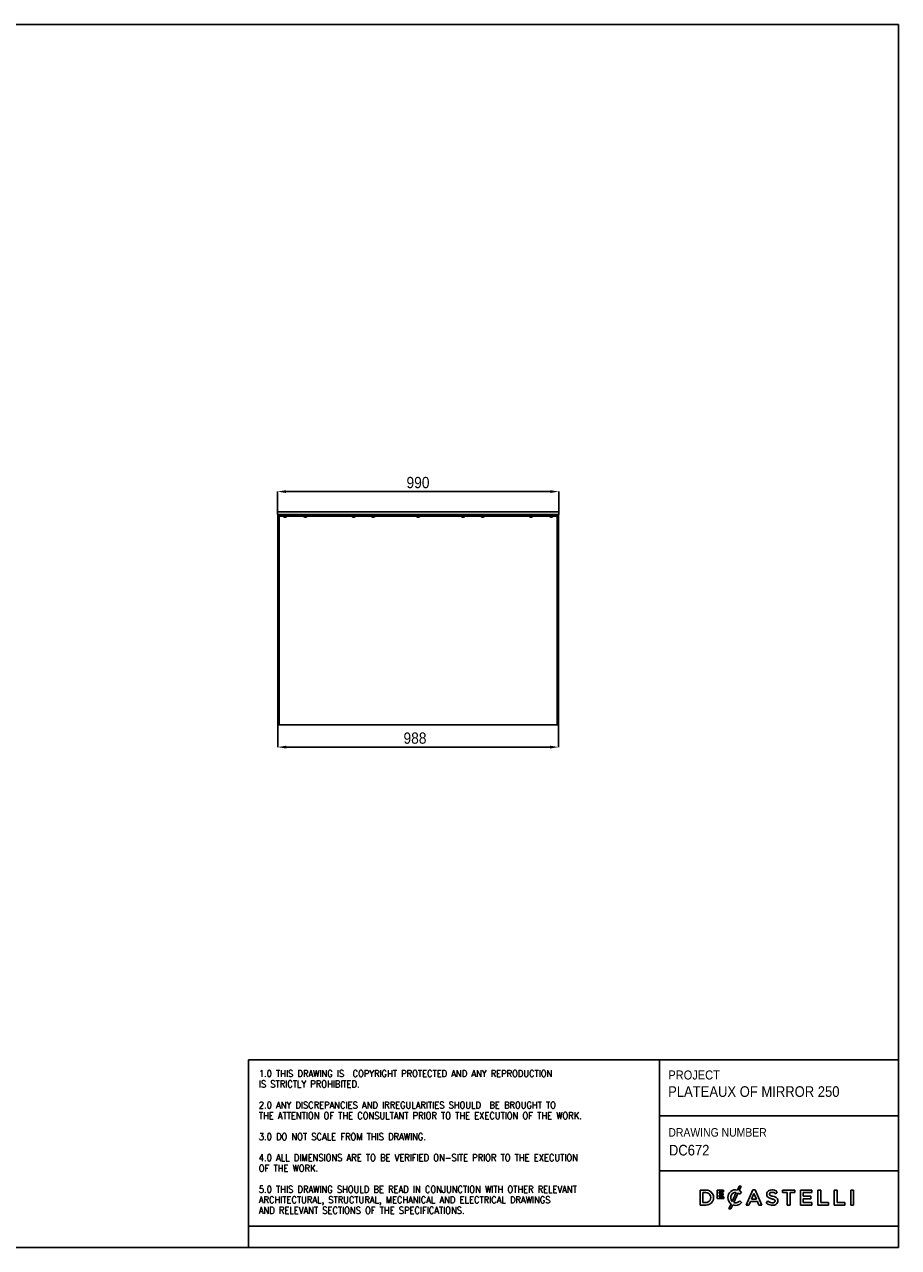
# Model space of a CAD drawing. Header units: millimetres. Extents: x 7474 to 13624, y 171 to 4476.
# Tile 4 of 4: x 10549 to 13624, y 171 to 4476. Entities that reach past the tile are written whole.
import ezdxf

# ---------------------------------------------------------------- set-up
doc = ezdxf.new("R2010")
doc.units = ezdxf.units.MM
doc.header["$LTSCALE"] = 15
doc.header["$PDSIZE"] = -1
doc.linetypes.add('SLD-Solido', pattern=[0])
for name, color, linetype in [('NOTE', 3, 'SLD-Solido'), ('QUOTE', 1, 'SLD-Solido'), ('SCHIZZI', 9, 'Continuous')]:
    doc.layers.add(name, color=color, linetype=linetype)
doc.styles.add('SLDTEXTSTYLE0', font='GOTHIC.TTF', dxfattribs={"width": 0.913})
doc.styles.add('SLDTEXTSTYLE1', font='romans__.ttf', dxfattribs={"width": 0.893})
doc.dimstyles.new('SLDDIMSTYLE0', dxfattribs={"dimtxt": 39.6875, "dimasz": 30, "dimexe": 0, "dimexo": 0.0625, "dimgap": 9.921875, "dimtad": 1, "dimdec": 1, "dimrnd": 1e-09, "dimzin": 12, "dimdsep": 46, "dimtxsty": 'SLDTEXTSTYLE0', "dimsah": 1, "dimcen": 0.09, "dimadec": 0, "dimazin": 3, "dimtfac": 1, "dimtdec": 1, "dimtofl": 0, "dimtmove": 0, "dimatfit": 3, "dimfxl": 1, "dimfrac": 2, "dimtolj": 1, "dimtzin": 12, "dimarcsym": 0})

# ---------------------------------------------------------------- blocks, each defined once
blk = doc.blocks.new('_D_13')
at = {"layer": 'Defpoints', "color": 0, "transparency": 16777216}
for p in [(12428.6, 2832), (11438.6, 2760.9), (12428.6, 2760.9)]:
    blk.add_point(p, dxfattribs=at)
at = {"layer": 'QUOTE', "color": 0, "lineweight": -2, "transparency": 16777216}
for p, q in [((11438.6, 2760.9), (11438.6, 2832)), ((11468.6, 2832), (12398.6, 2832)), ((12428.6, 2760.9), (12428.6, 2832))]:
    blk.add_line(p, q, dxfattribs=at)
at = {"layer": 'QUOTE', "color": 0, "transparency": 16777216}
for points in [[(11468.6, 2837), (11468.6, 2827), (11438.6, 2832)], [(12398.6, 2837), (12398.6, 2827), (12428.6, 2832)]]:
    blk.add_solid(points, dxfattribs=at)
at = {"layer": 'QUOTE', "color": 0, "transparency": 16777216, "insert": (11933, 2883.6), "char_height": 39.69, "attachment_point": 2, "style": 'SLDTEXTSTYLE0'}
blk.add_mtext('\\A1;990', dxfattribs=at)
blk = doc.blocks.new('_D_14')
at = {"layer": 'Defpoints', "color": 0, "transparency": 16777216}
for p in [(11439.6, 2010.9), (12427.6, 2010.9), (12427.6, 1932.5)]:
    blk.add_point(p, dxfattribs=at)
at = {"layer": 'QUOTE', "color": 0, "lineweight": -2, "transparency": 16777216}
for p, q in [((11439.6, 2010.8), (11439.6, 1932.5)), ((12427.6, 2010.8), (12427.6, 1932.5)), ((11469.6, 1932.5), (12397.6, 1932.5))]:
    blk.add_line(p, q, dxfattribs=at)
at = {"layer": 'QUOTE', "color": 0, "transparency": 16777216}
for points in [[(11469.6, 1937.5), (11469.6, 1927.5), (11439.6, 1932.5)], [(12397.6, 1937.5), (12397.6, 1927.5), (12427.6, 1932.5)]]:
    blk.add_solid(points, dxfattribs=at)
at = {"layer": 'QUOTE', "color": 0, "transparency": 16777216, "insert": (11922.4, 1984.1), "char_height": 39.69, "attachment_point": 2, "style": 'SLDTEXTSTYLE0'}
blk.add_mtext('\\A1;988', dxfattribs=at)

msp = doc.modelspace()

# ---------------------------------------------------------------- linework, layer by layer
for p, q in [((11438.63, 2750.86), (11438.63, 2760.86)), ((11438.63, 2760.86), (11439.63, 2760.86)), ((11439.63, 2760.86), (12427.63, 2760.86)), ((12427.63, 2760.86), (12428.63, 2760.86)), ((12428.63, 2760.86), (12428.63, 2750.86)), ((11439.63, 2750.86), (11438.63, 2750.86)), ((11439.63, 2750.86), (12427.63, 2750.86)), ((11439.63, 2750.86), (11439.63, 2010.86)), ((11444.63, 2750.86), (11444.63, 2010.86)), ((12422.14, 2745.86), (11445.13, 2745.86)), ((11460.25, 2745.86), (11460.25, 2744.86)), ((11463.29, 2741.86), (11463.21, 2741.86)), ((11463.21, 2741.86), (11463.26, 2741.86)), ((11463.26, 2741.86), (11463.25, 2741.86)), ((11463.26, 2741.86), (11463.29, 2741.86)), ((11464.57, 2741.86), (11463.29, 2741.86)), ((11464.64, 2741.86), (11464.57, 2741.86)), ((11464.57, 2741.86), (11464.77, 2741.86)), ((11464.77, 2741.86), (11464.64, 2741.86)), ((11466.81, 2741.86), (11464.77, 2741.86)), ((11466.93, 2741.86), (11466.81, 2741.86)), ((11466.81, 2741.86), (11466.97, 2741.86)), ((11466.97, 2741.86), (11466.93, 2741.86)), ((11467.75, 2741.86), (11466.97, 2741.86)), ((11470.75, 2744.86), (11470.75, 2745.86)), ((11531.52, 2745.86), (11531.52, 2744.86)), ((11535.36, 2741.86), (11534.52, 2741.86)), ((11535.41, 2741.86), (11535.36, 2741.86)), ((11535.36, 2741.86), (11535.54, 2741.86)), ((11535.54, 2741.86), (11535.41, 2741.86)), ((11537.59, 2741.86), (11535.54, 2741.86)), ((11537.71, 2741.86), (11537.59, 2741.86)), ((11537.59, 2741.86), (11537.78, 2741.86)), ((11537.78, 2741.86), (11537.71, 2741.86)), ((11538.99, 2741.86), (11537.78, 2741.86)), ((11539.07, 2741.86), (11538.99, 2741.86)), ((11538.99, 2741.86), (11539.02, 2741.86)), ((11539.02, 2741.86), (11539.02, 2741.86)), ((11539.02, 2741.86), (11539.07, 2741.86)), ((11542.02, 2744.86), (11542.02, 2745.86)), ((11701.68, 2745.86), (11701.68, 2744.86)), ((11704.72, 2741.86), (11704.65, 2741.86)), ((11704.65, 2741.86), (11704.69, 2741.86)), ((11704.69, 2741.86), (11704.68, 2741.86)), ((11704.69, 2741.86), (11704.72, 2741.86)), ((11706, 2741.86), (11704.72, 2741.86)), ((11706.07, 2741.86), (11706, 2741.86)), ((11706, 2741.86), (11706.2, 2741.86)), ((11706.2, 2741.86), (11706.07, 2741.86)), ((11708.24, 2741.86), (11706.2, 2741.86)), ((11708.36, 2741.86), (11708.24, 2741.86)), ((11708.24, 2741.86), (11708.41, 2741.86)), ((11708.41, 2741.86), (11708.36, 2741.86)), ((11709.18, 2741.86), (11708.41, 2741.86)), ((11712.18, 2744.86), (11712.18, 2745.86)), ((11770.25, 2745.86), (11770.25, 2744.86)), ((11773.29, 2741.86), (11773.21, 2741.86)), ((11773.21, 2741.86), (11773.26, 2741.86)), ((11773.26, 2741.86), (11773.25, 2741.86)), ((11773.26, 2741.86), (11773.29, 2741.86)), ((11774.57, 2741.86), (11773.29, 2741.86)), ((11774.64, 2741.86), (11774.57, 2741.86)), ((11774.57, 2741.86), (11774.77, 2741.86)), ((11774.77, 2741.86), (11774.64, 2741.86)), ((11776.81, 2741.86), (11774.77, 2741.86)), ((11776.93, 2741.86), (11776.81, 2741.86)), ((11776.81, 2741.86), (11776.97, 2741.86)), ((11776.97, 2741.86), (11776.93, 2741.86)), ((11777.75, 2741.86), (11776.97, 2741.86)), ((11780.75, 2744.86), (11780.75, 2745.86)), ((11928.38, 2745.86), (11928.38, 2744.86)), ((11931.42, 2741.86), (11931.35, 2741.86)), ((11931.35, 2741.86), (11931.39, 2741.86)), ((11931.39, 2741.86), (11931.38, 2741.86)), ((11931.39, 2741.86), (11931.42, 2741.86)), ((11932.7, 2741.86), (11931.42, 2741.86)), ((11932.78, 2741.86), (11932.7, 2741.86)), ((11932.7, 2741.86), (11932.9, 2741.86)), ((11932.9, 2741.86), (11932.78, 2741.86)), ((11934.94, 2741.86), (11932.9, 2741.86)), ((11935.06, 2741.86), (11934.94, 2741.86)), ((11934.94, 2741.86), (11935.11, 2741.86)), ((11935.11, 2741.86), (11935.06, 2741.86)), ((11935.88, 2741.86), (11935.11, 2741.86)), ((11938.88, 2744.86), (11938.88, 2745.86)), ((12086.52, 2745.86), (12086.52, 2744.86)), ((12089.75, 2741.86), (12089.52, 2741.86)), ((12089.86, 2741.86), (12089.75, 2741.86)), ((12089.75, 2741.86), (12089.75, 2741.86)), ((12089.75, 2741.86), (12089.78, 2741.86)), ((12091.62, 2741.86), (12089.86, 2741.86)), ((12091.73, 2741.86), (12091.62, 2741.86)), ((12091.62, 2741.86), (12091.69, 2741.86)), ((12091.84, 2741.86), (12091.73, 2741.86)), ((12093.64, 2741.86), (12091.84, 2741.86)), ((12093.75, 2741.86), (12093.64, 2741.86)), ((12093.64, 2741.86), (12093.68, 2741.86)), ((12094.02, 2741.86), (12093.75, 2741.86)), ((12093.75, 2741.86), (12093.75, 2741.86)), ((12097.02, 2744.86), (12097.02, 2745.86)), ((12155.08, 2745.86), (12155.08, 2744.86)), ((12158.59, 2741.86), (12158.08, 2741.86)), ((12158.61, 2741.86), (12158.59, 2741.86)), ((12158.59, 2741.86), (12158.73, 2741.86)), ((12158.73, 2741.86), (12158.61, 2741.86)), ((12160.69, 2741.86), (12158.73, 2741.86)), ((12160.81, 2741.86), (12160.69, 2741.86)), ((12160.69, 2741.86), (12160.9, 2741.86)), ((12160.9, 2741.86), (12160.81, 2741.86)), ((12162.44, 2741.86), (12160.9, 2741.86)), ((12162.53, 2741.86), (12162.44, 2741.86)), ((12162.44, 2741.86), (12162.5, 2741.86)), ((12162.58, 2741.86), (12162.5, 2741.86)), ((12162.5, 2741.86), (12162.53, 2741.86)), ((12165.58, 2744.86), (12165.58, 2745.86)), ((12325.25, 2745.86), (12325.25, 2744.86)), ((12328.25, 2741.86), (12328.19, 2741.86)), ((12328.19, 2741.86), (12328.25, 2741.86)), ((12329.28, 2741.86), (12328.25, 2741.86)), ((12329.34, 2741.86), (12329.28, 2741.86)), ((12329.28, 2741.86), (12329.28, 2741.86)), ((12329.47, 2741.86), (12329.34, 2741.86)), ((12331.53, 2741.86), (12329.47, 2741.86)), ((12331.65, 2741.86), (12331.53, 2741.86)), ((12331.53, 2741.86), (12331.53, 2741.86)), ((12331.71, 2741.86), (12331.65, 2741.86)), ((12332.74, 2741.86), (12331.71, 2741.86)), ((12332.74, 2741.86), (12332.81, 2741.86)), ((12332.81, 2741.86), (12332.74, 2741.86)), ((12332.74, 2741.86), (12332.74, 2741.86)), ((12335.75, 2744.86), (12335.75, 2745.86)), ((12396.52, 2745.86), (12396.52, 2744.86)), ((12399.56, 2741.86), (12399.48, 2741.86)), ((12399.48, 2741.86), (12399.53, 2741.86)), ((12399.53, 2741.86), (12399.52, 2741.86)), ((12399.53, 2741.86), (12399.56, 2741.86)), ((12400.83, 2741.86), (12399.56, 2741.86)), ((12400.91, 2741.86), (12400.83, 2741.86)), ((12400.83, 2741.86), (12401.03, 2741.86)), ((12401.03, 2741.86), (12400.91, 2741.86)), ((12403.07, 2741.86), (12401.03, 2741.86)), ((12403.19, 2741.86), (12403.07, 2741.86)), ((12403.07, 2741.86), (12403.24, 2741.86)), ((12403.24, 2741.86), (12403.19, 2741.86)), ((12404.02, 2741.86), (12403.24, 2741.86)), ((12407.02, 2744.86), (12407.02, 2745.86)), ((12422.63, 2750.86), (12422.63, 2010.86)), ((12428.63, 2750.86), (12427.63, 2750.86)), ((12427.63, 2750.86), (12427.63, 2010.86)), ((11444.63, 2010.86), (11439.63, 2010.86)), ((12422.63, 2010.86), (11444.63, 2010.86)), ((12427.63, 2010.86), (12422.63, 2010.86))]:
    msp.add_line(p, q)
for centre, start, end in [((11463.25, 2744.86), 180, 270), ((11467.75, 2744.86), 270, 0), ((11534.52, 2744.86), 180, 270), ((11539.02, 2744.86), 270, 0), ((11704.68, 2744.86), 180, 270), ((11709.18, 2744.86), 270, 0), ((11773.25, 2744.86), 180, 270), ((11777.75, 2744.86), 270, 0), ((11931.38, 2744.86), 180, 270), ((11935.88, 2744.86), 270, 0), ((12089.52, 2744.86), 180, 270), ((12094.02, 2744.86), 270, 0), ((12158.08, 2744.86), 180, 270), ((12162.58, 2744.86), 270, 0), ((12328.25, 2744.86), 180, 270), ((12332.75, 2744.86), 270, 0), ((12399.52, 2744.86), 180, 270), ((12404.02, 2744.86), 270, 0)]:
    msp.add_arc(centre, 3, start, end)
for points, knots in [([(11445.13, 2745.86), (11445.11, 2745.92), (11445.07, 2746.03), (11445.03, 2746.89), (11445, 2748.16), (11444.98, 2749.57), (11444.98, 2750.5), (11444.98, 2750.86)], [0, 0, 0, 0, 0.2148161, 0.4296353, 0.6443761, 0.8590276, 1, 1, 1, 1]), ([(12422.29, 2750.86), (12422.28, 2750.3), (12422.28, 2749.18), (12422.26, 2747.68), (12422.23, 2746.55), (12422.18, 2745.95), (12422.15, 2745.89), (12422.14, 2745.86)], [0, 0, 0, 0, 0.2145895, 0.4291782, 0.643788, 0.8584606, 1, 1, 1, 1])]:
    msp.add_open_spline(points, degree=3, knots=knots)
at = {"layer": 'QUOTE', "color": 7, "true_color": 0xffffff}
msp.add_line((7473.54, 4476.12), (13623.25, 4476.12), dxfattribs=at)
at = {"layer": 'SCHIZZI', "color": 7, "true_color": 0xffffff}
for p, q in [((13623.54, 171.12), (13623.25, 4476.12)), ((11336.88, 831.49), (11336.88, 246.12)), ((11336.88, 831.49), (13623.5, 831.49)), ((12783.16, 831.49), (12783.16, 246.12)), ((12783.16, 635.28), (13623.5, 635.28)), ((12783.16, 440.8), (13623.52, 440.8)), ((13063.03, 387.48), (13056.67, 373.52)), ((13070.36, 387.48), (13063.03, 387.48)), ((13063.09, 371.5), (13070.36, 387.48)), ((12945.09, 373.44), (12925.32, 373.44)), ((12925.32, 373.44), (12925.32, 320.6)), ((12935.04, 329.49), (12935.04, 364.54)), ((12935.04, 364.54), (12945.09, 364.54)), ((13008.17, 373.07), (12986.05, 373.07)), ((12986.05, 373.07), (12986.05, 343.76)), ((12992.46, 361.39), (12992.46, 367.34)), ((12992.46, 367.34), (13008.17, 367.34)), ((13006.29, 361.39), (12992.46, 361.39)), ((12992.46, 355.65), (13006.29, 355.65)), ((12992.46, 349.5), (12992.46, 355.65)), ((13008.38, 349.5), (12992.46, 349.5)), ((13006.29, 355.65), (13006.29, 361.39)), ((13008.17, 367.34), (13008.17, 373.07)), ((13008.38, 343.76), (13008.38, 349.5)), ((13023.13, 346.77), (13023.13, 346.87)), ((13052.77, 365.19), (13038.41, 333.69)), ((13044.02, 329.89), (13059.14, 363.09)), ((13064.96, 358.75), (13071.21, 365.95)), ((13071.21, 365.95), (13071.03, 366.12)), ((13110.43, 373.81), (13087.19, 320.6)), ((13106.15, 341.9), (13114.72, 361.9)), ((13119.3, 373.81), (13110.43, 373.81)), ((13114.72, 361.9), (13123.36, 341.9)), ((13119.36, 373.65), (13119.3, 373.81)), ((13142.54, 320.6), (13119.36, 373.65)), ((13191.76, 360.19), (13196.99, 367.56)), ((13258.41, 373.44), (13215.43, 373.44)), ((13215.43, 373.44), (13215.43, 364.4)), ((13215.43, 364.4), (13232.03, 364.4)), ((13232.03, 364.4), (13232.03, 320.6)), ((13241.82, 320.6), (13241.82, 364.4)), ((13241.82, 364.4), (13258.41, 364.4)), ((13258.41, 364.4), (13258.41, 373.44)), ((13318.13, 373.44), (13278.81, 373.44)), ((13278.81, 373.44), (13278.81, 320.6)), ((13288.54, 351.62), (13288.54, 364.69)), ((13288.54, 364.69), (13318.13, 364.69)), ((13314.77, 351.62), (13288.54, 351.62)), ((13314.77, 342.87), (13314.77, 351.62)), ((13318.13, 364.69), (13318.13, 373.44)), ((13349.82, 373.44), (13340.1, 373.44)), ((13340.1, 373.44), (13340.1, 320.6)), ((13349.82, 329.49), (13349.82, 373.44)), ((13407.29, 373.44), (13397.58, 373.44)), ((13397.58, 373.44), (13397.58, 320.6)), ((13407.29, 329.49), (13407.29, 373.44)), ((13455.57, 373.44), (13455.57, 320.6)), ((13465.29, 373.44), (13455.57, 373.44)), ((13465.29, 320.6), (13465.29, 373.44)), ((12925.32, 320.6), (12945.09, 320.6)), ((12945.09, 329.49), (12935.04, 329.49)), ((12986.05, 343.76), (13008.38, 343.76)), ((13034.25, 324.57), (13026.34, 307.2)), ((13026.34, 307.2), (13033.69, 307.2)), ((13033.69, 307.2), (13040.18, 321.44)), ((13071.58, 329.24), (13065.32, 335.58)), ((13071.4, 329.05), (13071.58, 329.24)), ((13087.19, 320.6), (13097.18, 320.6)), ((13097.18, 320.6), (13102.56, 333.23)), ((13102.56, 333.23), (13126.95, 333.23)), ((13123.36, 341.9), (13106.15, 341.9)), ((13126.95, 333.23), (13132.25, 320.6)), ((13132.25, 320.6), (13142.54, 320.6)), ((13163.63, 335.31), (13157.76, 328.34)), ((13232.03, 320.6), (13241.82, 320.6)), ((13278.81, 320.6), (13318.51, 320.6)), ((13288.54, 342.87), (13314.77, 342.87)), ((13288.54, 329.34), (13288.54, 342.87)), ((13318.51, 329.34), (13288.54, 329.34)), ((13318.51, 320.6), (13318.51, 329.34)), ((13340.1, 320.6), (13377.32, 320.6)), ((13377.32, 329.49), (13349.82, 329.49)), ((13377.32, 320.6), (13377.32, 329.49)), ((13397.58, 320.6), (13434.8, 320.6)), ((13434.8, 329.49), (13407.29, 329.49)), ((13434.8, 320.6), (13434.8, 329.49)), ((13455.57, 320.6), (13465.29, 320.6)), ((11336.88, 246.12), (11336.88, 171.12)), ((11336.88, 246.12), (13623.53, 246.12)), ((7473.54, 171.12), (13623.54, 171.12))]:
    msp.add_line(p, q, dxfattribs=at)
for centre, radius, start, end in [((12946.52, 347.02), 26.46, 266.90157, 93.09843), ((12945.47, 347.02), 17.53, 268.76628, 91.23372), ((13050.23, 347.19), 27.11, 76.24523, 180.89091), ((13050.82, 346.77), 27.69, 180, 233.25786), ((13053.54, 347.18), 20.28, 153.58432, 221.73663), ((13050.19, 348.85), 16.54, 81.04863, 153.58432), ((13045.78, 339.08), 27.47, 45.72598, 60.90731), ((13051.31, 345.55), 28.5, 45.71394, 65.58709), ((13176.78, 358.4), 17.03, 162.43966, 192.31941), ((13171.24, 356.88), 11.3, 190.78984, 232.66765), ((13174.47, 358.65), 14.76, 114.63446, 160.64301), ((13177.1, 364.57), 20.97, 232.66765, 251.27083), ((13177.63, 351.75), 22.34, 89.50788, 114.63446), ((13175.23, 359.47), 5.87, 146.85935, 193.31029), ((13174.29, 359.25), 4.9, 193.31029, 230.56735), ((13176.29, 357.72), 7.76, 98.98092, 140.32353), ((13186.76, 389.02), 47.24, 249.70068, 255.51463), ((13178.84, 365.42), 12.57, 232.44778, 252.59774), ((13177.8, 348.16), 17.44, 77.54474, 98.98092), ((13194.79, 409.29), 59.24, 250.55867, 257.31246), ((13178.04, 342.48), 31.62, 72.44471, 90.39732), ((13175.47, 339.89), 26.02, 51.25781, 76.47292), ((13173.68, 313.07), 39.28, 64.63254, 78.09895), ((13176.76, 341.26), 33.18, 52.42183, 70.96437), ((13185.16, 335.41), 14.2, 28.77124, 67.85987), ((13050.24, 348.07), 28.46, 249.30365, 318.58458), ((13050.54, 346.25), 17.62, 248.28377, 285.8766), ((13048.6, 351.1), 22.81, 287.21436, 317.11848), ((13179.49, 352.21), 32.28, 227.67997, 255.77334), ((13181.16, 353.46), 25.24, 225.98856, 252.68232), ((13179.85, 353.63), 33.74, 255.77334, 272.44794), ((13179.95, 349.58), 21.17, 252.68232, 275.6739), ((13168.68, 319.03), 25.05, 73.32325, 75.51463), ((13183.83, 372.74), 30.77, 254.99999, 258.29329), ((13168.71, 299.81), 43.71, 70.27129, 78.29329), ((13180.72, 342.13), 22.22, 271.47111, 299.92604), ((13181.24, 338.34), 9.86, 274.6813, 307.58878), ((13178.36, 325.89), 15.91, 58.43436, 71.28416), ((13184.04, 334.9), 5.26, 27.46177, 59.71525), ((13183.89, 334.61), 5.29, 309.48388, 346.59381), ((13182.86, 334.86), 6.35, 346.59381, 22.92671), ((13184.98, 334.73), 13.69, 299.92604, 337.37946), ((13181.51, 335.84), 17.31, 338.409, 21.69569)]:
    msp.add_arc(centre, radius, start, end, dxfattribs=at)

# ---------------------------------------------------------------- texts
at = {"layer": 'NOTE', "color": 7, "true_color": 0xffffff, "attachment_point": 1}
for s, insert, char_height, style in [('1.0 THIS DRAWING IS  COPYRIGHT PROTECTED AND ANY REPRODUCTION', (11373.05, 795.58), 24, 'SLDTEXTSTYLE1'), ('PROJECT', (12813.92, 794.36), 31.75, 'SLDTEXTSTYLE0'), ('IS STRICTLY PROHIBITED.', (11373.05, 758.54), 24, 'SLDTEXTSTYLE1'), ('PLATEAUX OF MIRROR 250', (12812.93, 738.84), 37.5, 'SLDTEXTSTYLE0'), ('THE ATTENTION OF THE CONSULTANT PRIOR TO THE EXECUTION OF THE WORK.', (11373.05, 647.42), 24, 'SLDTEXTSTYLE1'), ('2.0 ANY DISCREPANCIES AND IRREGULARITIES SHOULD  BE BROUGHT TO ', (11373.05, 684.46), 24, 'SLDTEXTSTYLE1'), ('3.0 DO NOT SCALE FROM THIS DRAWING.', (11373.05, 573.33), 24, 'SLDTEXTSTYLE1'), ('DRAWING NUMBER', (12813.92, 591.43), 30, 'SLDTEXTSTYLE0'), (' DC672', (12802.97, 532.62), 37.5, 'SLDTEXTSTYLE0'), ('4.0 ALL DIMENSIONS ARE TO BE VERIFIED ON-SITE PRIOR TO THE EXECUTION ', (11373.05, 499.25), 24, 'SLDTEXTSTYLE1'), ('OF THE WORK.', (11373.05, 462.21), 24, 'SLDTEXTSTYLE1'), ('5.0 THIS DRAWING SHOULD BE READ IN CONJUNCTION WITH OTHER RELEVANT ', (11373.05, 388.13), 24, 'SLDTEXTSTYLE1'), ('ARCHITECTURAL, STRUCTURAL, MECHANICAL AND ELECTRICAL DRAWINGS ', (11373.05, 351.08), 24, 'SLDTEXTSTYLE1'), ('AND RELEVANT SECTIONS OF THE SPECIFICATIONS.', (11373.05, 314.04), 24, 'SLDTEXTSTYLE1')]:
    msp.add_mtext(s, dxfattribs=dict(at, insert=insert, char_height=char_height, style=style))

# ---------------------------------------------------------------- dimensions: what is measured, and where the dimension line sits
at = {"layer": 'QUOTE'}
for base, p1, p2, picture, middle in [((12428.63, 2831.97), (11438.63, 2760.86), (12428.63, 2760.86), '_D_13', (11933.03, 2831.97)), ((12427.63, 1932.5), (11439.63, 2010.86), (12427.63, 2010.86), '_D_14', (11922.43, 1932.5))]:
    dim = msp.add_linear_dim(base=base, p1=p1, p2=p2, dimstyle='SLDDIMSTYLE0', dxfattribs=at)
    dim.commit()
    dim.dimension.update_dxf_attribs({"geometry": picture, "text_midpoint": middle, "dimtype": 160})

doc.saveas('drawing.dxf')
